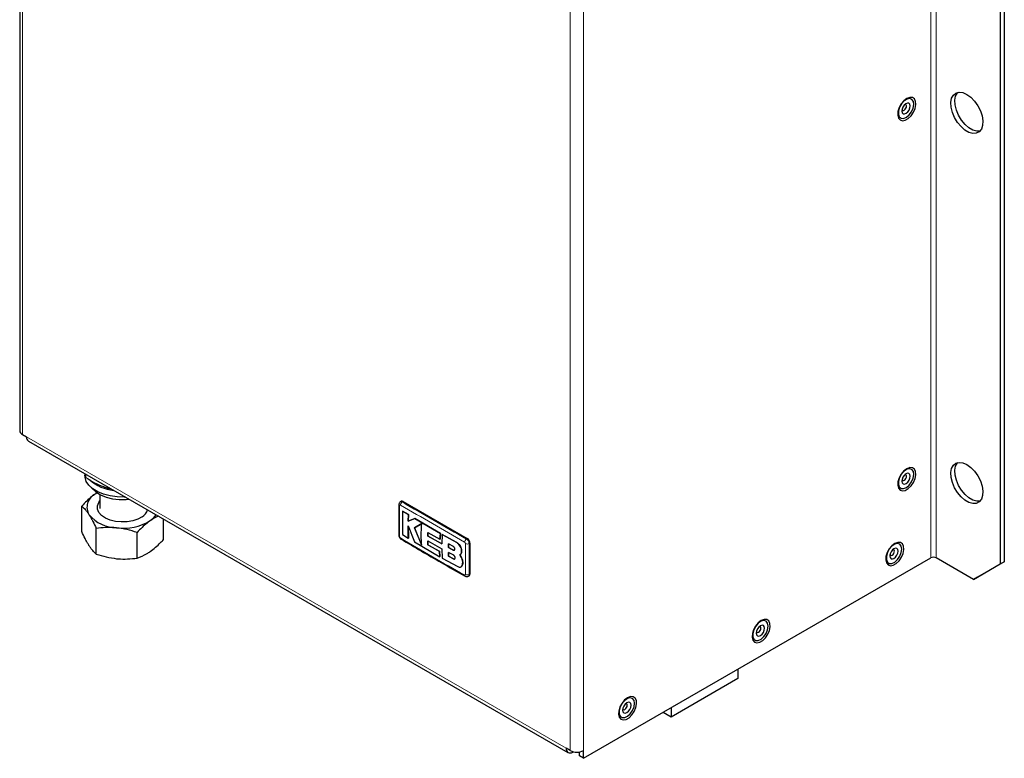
# Model space of a CAD drawing. Header units: millimetres. Extents: x 5 to 418, y 2 to 292.
# Tile 5 of 8: x 253 to 323, y 86 to 138. Entities that reach past the tile are written whole.
import ezdxf

# ---------------------------------------------------------------- set-up
doc = ezdxf.new("R2010")
doc.units = ezdxf.units.MM

msp = doc.modelspace()

# ---------------------------------------------------------------- linework, layer by layer
at = {"color": 7, "linetype": 'Continuous', "lineweight": 25}
for p, q in [((253.1401, 173.3624), (253.1401, 109.1279)), ((322.349, 160.6806), (322.349, 99.7122)), ((322.6318, 160.8439), (322.6318, 99.8755)), ((253.3354, 108.8557), (253.6276, 108.687)), ((253.3354, 108.8556), (253.3354, 108.8557)), ((253.7657, 108.3818), (291.8364, 86.4041)), ((257.7398, 106.0876), (257.7398, 105.9706)), ((257.8139, 105.8086), (257.8139, 106.0448)), ((258.6305, 104.7464), (258.4558, 104.6392)), ((258.6003, 104.7315), (258.4558, 104.6392)), ((258.8064, 104.6113), (258.8064, 103.6189)), ((257.5226, 101.9964), (257.5226, 103.8043)), ((262.0064, 103.6189), (262.0064, 103.6245)), ((280.0721, 104.1355), (280.0135, 104.1017)), ((280.2054, 104.1223), (284.7309, 101.5098)), ((263.2903, 101.4303), (263.2903, 102.8834)), ((280.1687, 103.4456), (280.1724, 103.4478)), ((280.5705, 103.1988), (280.1687, 103.4456)), ((280.1724, 103.4478), (280.5743, 103.2009)), ((280.554, 102.7248), (280.5705, 103.1988)), ((281.0303, 102.9193), (280.554, 102.7248)), ((280.5743, 103.2009), (280.5577, 102.727)), ((280.5577, 102.727), (281.0341, 102.9215)), ((280.5705, 103.1988), (280.5743, 103.2009)), ((281.0303, 102.9193), (281.0341, 102.9215)), ((282.8297, 101.8686), (281.0303, 102.9193)), ((281.0341, 102.9215), (282.8335, 101.8708)), ((258.5399, 100.4131), (258.5399, 102.221)), ((280.5494, 102.3955), (281.0129, 101.2696)), ((280.5688, 101.5403), (280.5494, 102.3955)), ((280.5531, 102.3976), (280.5726, 101.5425)), ((280.554, 102.7248), (280.5577, 102.727)), ((281.5117, 102.5743), (281.001, 102.263)), ((281.001, 102.263), (281.0048, 102.2652)), ((281.001, 102.263), (281.507, 101.0451)), ((281.0048, 102.2652), (281.5155, 102.5765)), ((281.5107, 101.0473), (281.0048, 102.2652)), ((261.4238, 100.1301), (261.4238, 101.938)), ((280.1679, 101.7874), (280.5688, 101.5403)), ((280.5688, 101.5403), (280.5726, 101.5425)), ((281.9411, 101.6875), (281.9512, 101.9445)), ((281.9411, 101.6875), (281.9448, 101.6896)), ((282.9261, 101.1285), (281.9411, 101.6875)), ((281.955, 101.9467), (281.9448, 101.6896)), ((281.9448, 101.6896), (282.9299, 101.1306)), ((281.9512, 101.9445), (282.8016, 101.459)), ((282.8016, 101.459), (282.8297, 101.8686)), ((282.8016, 101.459), (282.8053, 101.4612)), ((282.8335, 101.8708), (282.8053, 101.4612)), ((282.8297, 101.8686), (282.8335, 101.8708)), ((282.9625, 101.7939), (282.9261, 101.1285)), ((282.9625, 101.7939), (282.9663, 101.7961)), ((283.9821, 101.2309), (282.9625, 101.7939)), ((282.9663, 101.7961), (283.9859, 101.2331)), ((281.0129, 101.2696), (282.7927, 100.2286)), ((281.9401, 101.3437), (282.925, 100.7849)), ((281.9498, 101.0717), (281.9401, 101.3437)), ((281.9438, 101.3459), (281.9536, 101.0739)), ((281.9498, 101.0717), (281.9536, 101.0739)), ((282.7655, 100.6057), (281.9498, 101.0717)), ((281.9536, 101.0739), (282.7693, 100.6079)), ((282.925, 100.7849), (282.9598, 100.1346)), ((283.4084, 101.1239), (283.401, 100.8767)), ((283.401, 100.8767), (283.4048, 100.8789)), ((283.401, 100.8767), (283.7438, 100.6955)), ((283.4048, 100.8789), (283.4121, 101.1261)), ((283.7475, 100.6977), (283.4048, 100.8789)), ((283.7495, 100.9418), (283.4084, 101.1239)), ((284.9195, 101.1832), (284.9195, 99.0058)), ((282.7655, 100.6057), (282.7693, 100.6079)), ((282.7927, 100.2286), (282.7655, 100.6057)), ((282.7693, 100.6079), (282.7965, 100.2308)), ((282.7927, 100.2286), (282.7965, 100.2308)), ((282.9598, 100.1346), (284.0561, 99.5315)), ((283.4, 100.5282), (283.4073, 100.2548)), ((283.743, 100.3472), (283.4, 100.5282)), ((283.411, 100.257), (283.4038, 100.5304)), ((283.4073, 100.2548), (283.411, 100.257)), ((283.4073, 100.2548), (283.7486, 100.0728)), ((283.7524, 100.075), (283.411, 100.257)), ((284.3266, 100.1508), (284.2131, 100.3627)), ((284.2142, 100.3633), (284.218, 100.3655)), ((284.2169, 100.3649), (284.3304, 100.153)), ((284.3266, 100.1508), (284.3304, 100.153)), ((284.3297, 100.6362), (284.3335, 100.6383)), ((292.9333, 85.9962), (317.4464, 100.1473)), ((320.4634, 98.6233), (317.8235, 100.1473)), ((284.2865, 99.5119), (284.2903, 99.5141)), ((284.357, 99.5932), (284.3608, 99.5954)), ((320.4634, 98.6233), (322.349, 99.7122)), ((322.6318, 99.8755), (320.7462, 98.7866)), ((322.349, 99.7122), (322.6318, 99.8755)), ((284.8056, 98.8499), (284.8642, 98.8837)), ((320.7462, 98.7866), (320.4634, 98.6233)), ((303.8322, 92.288), (303.8322, 91.6333)), ((303.8322, 91.6333), (299.1182, 88.9119)), ((299.1182, 88.9119), (298.5511, 89.2393)), ((299.1182, 89.5666), (299.1182, 88.9119)), ((291.9905, 86.5406), (291.6983, 86.7093)), ((292.1697, 86.4371), (292.2051, 86.4575)), ((292.6505, 86.1595), (292.6505, 86.4436)), ((292.9333, 85.9962), (292.9333, 86.5406)), ((292.9333, 85.9962), (292.6505, 86.1595))]:
    msp.add_line(p, q, dxfattribs=at)
at = {"color": 7, "linetype": 'Continuous', "lineweight": 18}
for p, q in [((253.3354, 173.0903), (253.3354, 108.8557)), ((317.4464, 165.4705), (317.4464, 100.1473)), ((317.8235, 100.1473), (317.8235, 165.4705)), ((291.9905, 86.5406), (291.9905, 150.7751)), ((292.9333, 86.5406), (292.9333, 150.7751)), ((253.6276, 108.687), (291.6983, 86.7093)), ((280.2054, 104.1223), (280.1466, 104.0883)), ((284.7309, 101.5098), (284.6721, 101.4758)), ((283.9821, 101.2309), (283.9859, 101.2331)), ((284.9195, 101.1832), (284.8606, 101.1492)), ((283.7438, 100.6955), (283.7475, 100.6977)), ((283.7486, 100.0728), (283.7524, 100.075)), ((284.9195, 99.0058), (284.8606, 98.9718)), ((292.1697, 86.4668), (292.1697, 86.4371))]:
    msp.add_line(p, q, dxfattribs=at)
at = {"color": 7, "linetype": 'Continuous', "lineweight": 25, "flags": 128}
for points in [[(319.992, 132.8636), (320.2733, 132.6601), (320.537, 132.3873), (320.7664, 132.0624), (320.9472, 131.7057), (321.068, 131.3396), (321.1211, 130.9873), (321.1033, 130.6707), (321.0157, 130.4099), (320.8637, 130.2211), (320.657, 130.1162), (320.4084, 130.1019), (320.1338, 130.1791), (319.8502, 130.3428), (319.5755, 130.5828), (319.327, 130.884), (319.1202, 131.2276), (318.9683, 131.5918), (318.8806, 131.9538), (318.8628, 132.291), (318.916, 132.582), (319.0367, 132.8086), (319.2175, 132.9566), (319.4469, 133.0166), (319.7106, 132.9849), (319.992, 132.8636)], [(320.9207, 130.2749), (320.6913, 130.2652), (320.4166, 130.3423), (320.133, 130.5061), (319.8583, 130.7461), (319.6098, 131.0473), (319.4031, 131.3908), (319.2511, 131.7551), (319.1635, 132.1171), (319.1457, 132.4542), (319.1988, 132.7452), (319.3196, 132.9719), (319.346, 133.0026)], [(315.7493, 132.5696), (315.5411, 132.4093), (315.3555, 132.1861), (315.2126, 131.9243), (315.1278, 131.6522), (315.1104, 131.3992), (315.1622, 131.1929), (315.2776, 131.0555), (315.4442, 131.002), (315.6438, 131.0381), (315.8548, 131.1599), (316.0545, 131.3543), (316.221, 131.6001), (316.3364, 131.8708), (316.3882, 132.1369), (316.3708, 132.3697), (316.286, 132.544), (316.1431, 132.6408), (315.9575, 132.6496), (315.7493, 132.5696)], [(315.7217, 131.2454), (315.9172, 131.4121), (316.0827, 131.6393), (316.1958, 131.8964), (316.2412, 132.1487), (316.2129, 132.3621), (316.1146, 132.5077), (315.9596, 132.566), (315.7689, 132.529), (315.5682, 132.4017), (315.3845, 132.2014), (315.2429, 131.9551), (315.1622, 131.6959), (315.1535, 131.4591), (315.2179, 131.2764), (315.3468, 131.1727), (315.5226, 131.1619), (315.7217, 131.2454)], [(315.7095, 131.5265), (315.8219, 131.6239), (315.9149, 131.7574), (315.9745, 131.9065), (315.9915, 132.0487), (315.9634, 132.1623), (315.8943, 132.2299), (315.7949, 132.2413), (315.6803, 132.1948), (315.5679, 132.0974), (315.4748, 131.9639), (315.4153, 131.8148), (315.3983, 131.6726), (315.4264, 131.559), (315.4954, 131.4914), (315.5948, 131.48), (315.7095, 131.5265)], [(315.571, 131.7512), (315.6334, 131.8053), (315.6851, 131.8795), (315.7182, 131.9623), (315.7277, 132.0413), (315.712, 132.1044), (315.6737, 132.142), (315.619, 132.1484)], [(315.4077, 131.7825), (315.4137, 131.7693), (315.4521, 131.7317), (315.5073, 131.7254), (315.571, 131.7512)], [(315.7493, 106.4402), (315.5411, 106.28), (315.3555, 106.0568), (315.2126, 105.795), (315.1278, 105.5229), (315.1104, 105.2699), (315.1622, 105.0636), (315.2776, 104.9262), (315.4442, 104.8727), (315.6438, 104.9088), (315.8548, 105.0306), (316.0545, 105.225), (316.221, 105.4708), (316.3364, 105.7415), (316.3882, 106.0076), (316.3708, 106.2404), (316.286, 106.4147), (316.1431, 106.5115), (315.9575, 106.5203), (315.7493, 106.4402)], [(315.7217, 105.1161), (315.9172, 105.2828), (316.0827, 105.51), (316.1958, 105.7671), (316.2412, 106.0194), (316.2129, 106.2328), (316.1146, 106.3784), (315.9596, 106.4367), (315.7689, 106.3997), (315.5682, 106.2724), (315.3845, 106.0721), (315.2429, 105.8257), (315.1622, 105.5666), (315.1535, 105.3298), (315.2179, 105.1471), (315.3468, 105.0434), (315.5226, 105.0326), (315.7217, 105.1161)], [(319.992, 106.7342), (320.2733, 106.5308), (320.537, 106.258), (320.7664, 105.9331), (320.9472, 105.5764), (321.068, 105.2103), (321.1211, 104.858), (321.1033, 104.5414), (321.0157, 104.2805), (320.8637, 104.0918), (320.657, 103.9869), (320.4084, 103.9726), (320.1338, 104.0498), (319.8502, 104.2135), (319.5755, 104.4535), (319.327, 104.7547), (319.1202, 105.0983), (318.9683, 105.4625), (318.8806, 105.8245), (318.8628, 106.1617), (318.916, 106.4527), (319.0367, 106.6793), (319.2175, 106.8272), (319.4469, 106.8873), (319.7106, 106.8556), (319.992, 106.7342)], [(320.9207, 104.1456), (320.6913, 104.1359), (320.4166, 104.213), (320.133, 104.3768), (319.8583, 104.6168), (319.6098, 104.918), (319.4031, 105.2615), (319.2511, 105.6258), (319.1635, 105.9878), (319.1457, 106.3249), (319.1988, 106.6159), (319.3196, 106.8426), (319.346, 106.8733)], [(260.602, 104.4353), (260.5172, 104.4325), (260.011, 104.4482), (259.519, 104.5189), (259.0592, 104.6421), (258.648, 104.8132), (258.3004, 105.0263), (258.0289, 105.2734), (257.8433, 105.5458), (257.7504, 105.8335), (257.7398, 105.9706)], [(315.7095, 105.3972), (315.8219, 105.4946), (315.9149, 105.6281), (315.9745, 105.7772), (315.9915, 105.9194), (315.9634, 106.033), (315.8943, 106.1006), (315.7949, 106.112), (315.6803, 106.0655), (315.5679, 105.9681), (315.4748, 105.8346), (315.4153, 105.6855), (315.3983, 105.5433), (315.4264, 105.4297), (315.4954, 105.3621), (315.5948, 105.3507), (315.7095, 105.3972)], [(315.4077, 105.6531), (315.4137, 105.64), (315.4521, 105.6024), (315.5073, 105.5961), (315.571, 105.6219)], [(315.571, 105.6219), (315.6334, 105.676), (315.6851, 105.7502), (315.7182, 105.833), (315.7277, 105.912), (315.712, 105.9751), (315.6737, 106.0127), (315.619, 106.0191)], [(258.1861, 105.118), (258.2504, 105.0354), (258.5067, 104.7973), (258.8408, 104.5938), (259.239, 104.4334), (259.6851, 104.3225), (260.1606, 104.2657), (260.6462, 104.2654), (260.8642, 104.2839)], [(261.7807, 103.0486), (261.4811, 102.8833), (261.1234, 102.7624), (260.7272, 102.6924), (260.3136, 102.677), (259.905, 102.7171), (259.5235, 102.8105), (259.1896, 102.9522), (258.9212, 103.1345), (258.733, 103.3477), (258.6349, 103.5801), (258.6324, 103.8194), (258.7255, 104.0525), (258.8064, 104.1627)], [(314.9008, 101.16), (314.6926, 100.9997), (314.507, 100.7766), (314.3641, 100.5148), (314.2793, 100.2427), (314.2619, 99.9897), (314.3137, 99.7834), (314.4291, 99.646), (314.5957, 99.5924), (314.7953, 99.6285), (315.0063, 99.7504), (315.2059, 99.9447), (315.3725, 100.1906), (315.4879, 100.4612), (315.5397, 100.7274), (315.5223, 100.9602), (315.4375, 101.1345), (315.2946, 101.2312), (315.109, 101.2401), (314.9008, 101.16)], [(315.3932, 100.7668), (315.3563, 100.9736), (315.2505, 101.1098), (315.0901, 101.1571), (314.8968, 101.109), (314.6967, 100.9721), (314.5168, 100.7648), (314.3814, 100.5151), (314.3088, 100.2568), (314.3088, 100.0248), (314.3814, 99.8503), (314.5168, 99.757), (314.6967, 99.7574), (314.8968, 99.8515), (315.0901, 100.0266), (315.2505, 100.259), (315.3563, 100.5174), (315.3932, 100.7668)], [(315.1433, 100.6226), (315.1207, 100.7408), (315.0564, 100.8149), (314.96, 100.8336), (314.8464, 100.7941), (314.7327, 100.7024), (314.6364, 100.5724), (314.572, 100.424), (314.5494, 100.2797), (314.572, 100.1615), (314.6364, 100.0874), (314.7327, 100.0687), (314.8464, 100.1082), (314.96, 100.1999), (315.0564, 100.3299), (315.1207, 100.4783), (315.1433, 100.6226)], [(314.5592, 100.3729), (314.5619, 100.3664), (314.5977, 100.3252), (314.6512, 100.3148), (314.7144, 100.3368), (314.7775, 100.3877), (314.831, 100.4599), (314.8668, 100.5424), (314.8794, 100.6226)], [(314.8794, 100.6226), (314.8668, 100.6882), (314.831, 100.7294), (314.7775, 100.7398), (314.7705, 100.7389)], [(305.4727, 95.7173), (305.2645, 95.557), (305.0789, 95.3339), (304.936, 95.0721), (304.8512, 94.7999), (304.8338, 94.547), (304.8856, 94.3407), (305.001, 94.2033), (305.1676, 94.1497), (305.3672, 94.1858), (305.5782, 94.3077), (305.7778, 94.502), (305.9444, 94.7479), (306.0598, 95.0185), (306.1116, 95.2847), (306.0942, 95.5175), (306.0094, 95.6917), (305.8665, 95.7885), (305.6809, 95.7974), (305.4727, 95.7173)], [(305.9651, 95.3241), (305.9282, 95.5309), (305.8224, 95.6671), (305.662, 95.7144), (305.4687, 95.6663), (305.2686, 95.5294), (305.0887, 95.3221), (304.9533, 95.0724), (304.8807, 94.8141), (304.8807, 94.5821), (304.9533, 94.4076), (305.0887, 94.3142), (305.2686, 94.3147), (305.4687, 94.4088), (305.662, 94.5839), (305.8224, 94.8163), (305.9282, 95.0747), (305.9651, 95.3241)], [(305.7152, 95.1798), (305.6926, 95.298), (305.6283, 95.3721), (305.5319, 95.3909), (305.4183, 95.3513), (305.3046, 95.2596), (305.2083, 95.1297), (305.1439, 94.9812), (305.1213, 94.837), (305.1439, 94.7188), (305.2083, 94.6447), (305.3046, 94.626), (305.4183, 94.6655), (305.5319, 94.7572), (305.6283, 94.8871), (305.6926, 95.0356), (305.7152, 95.1798)], [(305.4513, 95.1798), (305.4387, 95.2455), (305.4029, 95.2867), (305.3494, 95.2971), (305.3424, 95.2962)], [(305.1311, 94.9302), (305.1338, 94.9237), (305.1696, 94.8825), (305.2231, 94.8721), (305.2863, 94.8941), (305.3494, 94.945), (305.4029, 95.0172), (305.4387, 95.0997), (305.4513, 95.1798)], [(296.0446, 90.2746), (295.8364, 90.1143), (295.6508, 89.8912), (295.5079, 89.6293), (295.4231, 89.3572), (295.4057, 89.1043), (295.4575, 88.8979), (295.5729, 88.7605), (295.7395, 88.707), (295.9391, 88.7431), (296.1501, 88.8649), (296.3497, 89.0593), (296.5163, 89.3051), (296.6317, 89.5758), (296.6835, 89.842), (296.6661, 90.0748), (296.5813, 90.249), (296.4384, 90.3458), (296.2528, 90.3546), (296.0446, 90.2746)], [(296.537, 89.8814), (296.5001, 90.0882), (296.3943, 90.2244), (296.2339, 90.2716), (296.0406, 90.2236), (295.8405, 90.0866), (295.6606, 89.8794), (295.5253, 89.6297), (295.4527, 89.3714), (295.4527, 89.1393), (295.5253, 88.9649), (295.6606, 88.8715), (295.8405, 88.8719), (296.0406, 88.966), (296.2339, 89.1411), (296.3943, 89.3736), (296.5001, 89.6319), (296.537, 89.8814)], [(296.2872, 89.7371), (296.2646, 89.8553), (296.2002, 89.9294), (296.1038, 89.9481), (295.9902, 89.9086), (295.8765, 89.8169), (295.7802, 89.687), (295.7158, 89.5385), (295.6932, 89.3942), (295.7158, 89.276), (295.7802, 89.2019), (295.8765, 89.1832), (295.9902, 89.2227), (296.1038, 89.3144), (296.2002, 89.4444), (296.2646, 89.5928), (296.2872, 89.7371)], [(295.703, 89.4875), (295.7057, 89.481), (295.7415, 89.4398), (295.795, 89.4294), (295.8582, 89.4514), (295.9213, 89.5023), (295.9748, 89.5745), (296.0106, 89.657), (296.0232, 89.7371)], [(296.0232, 89.7371), (296.0106, 89.8028), (295.9748, 89.844), (295.9213, 89.8544), (295.9143, 89.8534)]]:
    msp.add_lwpolyline(points, dxfattribs=at)
at = {"color": 7, "linetype": 'Continuous', "lineweight": 25}
for centre, radius, start, end in [((253.4737, 109.1611), 0.3353, 185.694799, 245.625342), ((253.9543, 108.6509), 0.3287, 173.701152, 234.986667), ((260.0536, 107.8528), 2.9558, 228.353242, 264.69396), ((258.9174, 103.7198), 1.0287, 116.66169, 210.522005), ((280.1273, 104.0133), 0.1341, 54.382423, 114.307119), ((260.0376, 104.886), 2.6224, 220.085731, 268.782813), ((261.313, 103.8159), 0.8987, 301.364912, 341.617153), ((261.5037, 104.0519), 1.5375, 303.709525, 325.570801), ((260.4432, 105.91), 3.6749, 262.788352, 301.385653), ((279.9956, 101.7326), 0.0925, 184.556353, 244.523328), ((280.1009, 101.5406), 0.0884, 173.952122, 237.219619), ((284.5101, 101.1646), 0.4098, 2.605478, 57.394522), ((317.6349, 99.7834), 0.4099, 62.609672, 117.390328), ((284.7926, 98.9896), 0.1279, 304.056351, 7.25583), ((291.9856, 86.6627), 0.2911, 170.785963, 309.203285), ((292.4619, 87.4504), 1.0247, 242.609672, 297.390328)]:
    msp.add_arc(centre, radius, start, end, dxfattribs=at)
at = {"color": 7, "linetype": 'Continuous', "lineweight": 18}
for centre, radius, start, end in [((279.9949, 103.9134), 0.0919, 185.116314, 244.805447), ((280.2972, 103.8468), 0.2846, 121.941652, 176.678041), ((284.8319, 101.2331), 0.2907, 123.367673, 176.872209), ((284.7303, 101.409), 0.2906, 243.134785, 296.648248), ((284.6334, 98.9279), 0.092, 175.208717, 234.718971), ((284.7268, 99.2231), 0.2848, 243.323518, 298.034278)]:
    msp.add_arc(centre, radius, start, end, dxfattribs=at)
at = {"color": 7, "linetype": 'Continuous', "lineweight": 25}
for points, knots in [([(257.8139, 105.8086), (258.0145, 105.6835), (258.4193, 105.4309), (258.8377, 105.2584), (259.0488, 105.1713)], [0, 0, 0, 0, 0.495458, 1, 1, 1, 1]), ([(259.0488, 105.1713), (259.0781, 105.1607), (259.2616, 105.0944), (259.4438, 105.0515), (259.5969, 105.0155)], [0, 0, 0, 0, 0.1595789, 1, 1, 1, 1]), ([(258.4558, 104.6392), (258.3793, 104.5834), (258.1839, 104.441), (257.8703, 104.1643), (257.6389, 103.9247), (257.5226, 103.8043)], [0, 0, 0, 0, 0.2421547, 0.6190046, 1, 1, 1, 1]), ([(257.5226, 103.8043), (257.6052, 103.7259), (257.7297, 103.6078), (257.9008, 103.3925), (257.9877, 103.2626), (258.0312, 103.1974)], [0, 0, 0, 0, 0.4952513, 0.7468182, 1, 1, 1, 1]), ([(279.9035, 103.9052), (279.9031, 103.8732), (279.8947, 103.1416), (279.9005, 102.4178), (279.906, 101.7255)], [0, 0, 0, 0, 0.0437343, 1, 1, 1, 1]), ([(280.0146, 104.1003), (280.0112, 104.099), (279.9827, 104.0879), (279.9449, 104.0443), (279.9119, 103.979), (279.902, 103.9306), (279.9035, 103.9062), (279.9036, 103.9051)], [0, 0, 0, 0, 0.0472311, 0.3874344, 0.6881456, 0.986958, 1, 1, 1, 1]), ([(258.0312, 103.1974), (258.0433, 103.1784), (258.0949, 103.0972), (258.1862, 102.9411), (258.345, 102.6442), (258.4617, 102.3908), (258.5399, 102.221)], [0, 0, 0, 0, 0.0700703, 0.299869, 0.5309296, 1, 1, 1, 1]), ([(262.9283, 103.0923), (262.8611, 103.0632), (262.6729, 102.9819), (262.4806, 102.8546), (262.357, 102.7729)], [0, 0, 0, 0, 0.3573673, 1, 1, 1, 1]), ([(280.1687, 103.4456), (280.1643, 103.2164), (280.1537, 102.6577), (280.1627, 102.1102), (280.1679, 101.7874)], [0, 0, 0, 0, 0.41032951, 1, 1, 1, 1]), ([(259.9819, 102.2642), (259.9477, 102.2674), (259.8014, 102.2809), (259.5427, 102.2922), (259.0925, 102.2866), (258.7616, 102.2473), (258.5399, 102.221)], [0, 0, 0, 0, 0.0700703, 0.299869, 0.5309296, 1, 1, 1, 1]), ([(261.4238, 101.938), (261.1896, 102.0126), (260.717, 102.1632), (260.2284, 102.2304), (259.9819, 102.2642)], [0, 0, 0, 0, 0.495458, 1, 1, 1, 1]), ([(262.357, 102.7729), (262.2806, 102.7172), (262.0851, 102.5747), (261.7715, 102.298), (261.5401, 102.0584), (261.4238, 101.938)], [0, 0, 0, 0, 0.24215467, 0.61900458, 1, 1, 1, 1]), ([(281.507, 101.0451), (281.4928, 101.2636), (281.4611, 101.754), (281.4937, 102.2817), (281.5117, 102.5743)], [0, 0, 0, 0, 0.4454775, 1, 1, 1, 1]), ([(258.0312, 101.02), (258.0192, 101.0389), (257.9676, 101.1201), (257.8763, 101.2763), (257.7175, 101.5732), (257.6008, 101.8266), (257.5226, 101.9964)], [0, 0, 0, 0, 0.07007027, 0.29986903, 0.53092964, 1, 1, 1, 1]), ([(279.905, 101.7238), (279.9045, 101.7206), (279.9, 101.6922), (279.9179, 101.6312), (279.9591, 101.546), (280.0111, 101.4885), (280.0478, 101.4704), (280.0521, 101.4683)], [0, 0, 0, 0, 0.0316049, 0.2835876, 0.595212, 0.9525632, 1, 1, 1, 1]), ([(280.055, 101.469), (280.9951, 100.9145), (282.4886, 100.0337), (284.0165, 99.173), (284.5827, 98.8541)], [0, 0, 0, 0, 0.62950294, 1, 1, 1, 1]), ([(258.5399, 100.4131), (258.4573, 100.4914), (258.3328, 100.6096), (258.1617, 100.8248), (258.0748, 100.9548), (258.0312, 101.02)], [0, 0, 0, 0, 0.4952513, 0.7468182, 1, 1, 1, 1]), ([(262.357, 100.5954), (262.6021, 100.7887), (262.9181, 101.0379), (263.2221, 101.3584), (263.2903, 101.4303)], [0, 0, 0, 0, 0.7756078, 1, 1, 1, 1]), ([(283.7438, 100.6955), (283.7562, 100.6904), (283.7811, 100.6801), (283.8144, 100.6839), (283.8401, 100.702), (283.8551, 100.7335), (283.8579, 100.7745), (283.8482, 100.8206), (283.8271, 100.8664), (283.797, 100.9067), (283.7693, 100.9306), (283.7533, 100.9397), (283.7495, 100.9418)], [0, 0, 0, 0, 0.107578, 0.2151551, 0.3227414, 0.4302646, 0.5376806, 0.6449866, 0.752213, 0.8594107, 0.9666405, 1, 1, 1, 1]), ([(284.3297, 100.6362), (284.3264, 100.6833), (284.3197, 100.7776), (284.2603, 100.931), (284.1722, 101.071), (284.074, 101.1738), (284.0083, 101.2147), (283.9821, 101.2309)], [0, 0, 0, 0, 0.21459, 0.4291787, 0.6437975, 0.8584406, 1, 1, 1, 1]), ([(283.9859, 101.2331), (284.0256, 101.2069), (284.1049, 101.1546), (284.2093, 101.0271), (284.2877, 100.8816), (284.3288, 100.7457), (284.3322, 100.6689), (284.3335, 100.6383)], [0, 0, 0, 0, 0.2146285, 0.4292566, 0.6438948, 0.8585349, 1, 1, 1, 1]), ([(258.5399, 100.4131), (258.7741, 100.3384), (259.2468, 100.1878), (259.7353, 100.1207), (259.9819, 100.0868)], [0, 0, 0, 0, 0.495458, 1, 1, 1, 1]), ([(259.9819, 100.0868), (260.016, 100.0837), (260.2749, 100.0599), (260.7629, 100.0524), (261.2022, 100.104), (261.4238, 100.1301)], [0, 0, 0, 0, 0.0700918, 0.5307854, 1, 1, 1, 1]), ([(261.4238, 100.1301), (261.6569, 100.2178), (261.9647, 100.3335), (262.2805, 100.5443), (262.357, 100.5954)], [0, 0, 0, 0, 0.7576135, 1, 1, 1, 1]), ([(283.7486, 100.0728), (283.7627, 100.0669), (283.7908, 100.0549), (283.8277, 100.0587), (283.8555, 100.0783), (283.8709, 100.1132), (283.8724, 100.1588), (283.8596, 100.2103), (283.8339, 100.2618), (283.7983, 100.3072), (283.766, 100.3343), (283.7474, 100.3447), (283.743, 100.3472)], [0, 0, 0, 0, 0.1073587, 0.214721, 0.322003, 0.4292233, 0.5364373, 0.6436973, 0.7510459, 0.8585026, 0.9660513, 1, 1, 1, 1]), ([(283.826, 100.6928), (283.826, 100.6927), (283.8185, 100.6852), (283.7952, 100.6833), (283.7677, 100.6878), (283.7514, 100.6958), (283.7475, 100.6977)], [0, 0, 0, 0, 0.00486467, 0.43440436, 0.8642806, 1, 1, 1, 1]), ([(283.84, 100.0683), (283.8398, 100.0681), (283.8318, 100.0598), (283.8059, 100.0581), (283.7752, 100.0637), (283.7568, 100.0728), (283.7524, 100.075)], [0, 0, 0, 0, 0.0086281, 0.4374268, 0.8663911, 1, 1, 1, 1]), ([(284.2131, 100.3627), (284.2411, 100.3853), (284.2972, 100.4305), (284.3296, 100.5352), (284.3297, 100.6097), (284.3297, 100.6362)], [0, 0, 0, 0, 0.3919653, 0.7839447, 1, 1, 1, 1]), ([(284.3335, 100.6383), (284.3317, 100.591), (284.328, 100.4963), (284.2783, 100.4079), (284.2331, 100.3762), (284.2169, 100.3649)], [0, 0, 0, 0, 0.3915997, 0.7831923, 1, 1, 1, 1]), ([(284.357, 99.5932), (284.376, 99.6435), (284.4142, 99.7441), (284.4016, 99.9453), (284.351, 100.0839), (284.3266, 100.1508)], [0, 0, 0, 0, 0.34078213, 0.68156868, 1, 1, 1, 1]), ([(284.3304, 100.153), (284.3563, 100.0813), (284.4079, 99.9378), (284.4163, 99.7386), (284.3788, 99.642), (284.3608, 99.5954)], [0, 0, 0, 0, 0.3408172, 0.6816417, 1, 1, 1, 1]), ([(284.0561, 99.5315), (284.093, 99.5155), (284.1668, 99.4833), (284.2635, 99.4929), (284.3262, 99.5354), (284.3492, 99.5787), (284.357, 99.5932)], [0, 0, 0, 0, 0.2851253, 0.5702516, 0.8553553, 1, 1, 1, 1]), ([(284.3608, 99.5954), (284.3456, 99.5651), (284.3279, 99.5296), (284.2938, 99.5191), (284.2887, 99.5175)], [0, 0, 0, 0, 0.8498321, 1, 1, 1, 1]), ([(284.581, 98.8539), (284.5837, 98.8519), (284.6085, 98.8335), (284.6659, 98.8203), (284.7426, 98.8196), (284.7853, 98.8418), (284.8044, 98.8516)], [0, 0, 0, 0, 0.0428631, 0.3935808, 0.7299436, 1, 1, 1, 1])]:
    msp.add_open_spline(points, degree=3, knots=knots, dxfattribs=at)
at = {"color": 7, "linetype": 'Continuous', "lineweight": 18}
for points, knots in [([(279.9558, 103.8302), (279.9516, 103.5827), (279.9432, 103.0878), (279.9436, 102.3607), (279.9518, 101.8811), (279.9558, 101.6492)], [0, 0, 0, 0, 0.3404987, 0.6810489, 1, 1, 1, 1]), ([(280.013, 103.8633), (280.0089, 103.8654), (279.9984, 103.8706), (279.9826, 103.8718), (279.9681, 103.8652), (279.9581, 103.8512), (279.9566, 103.8372), (279.9558, 103.8302)], [0, 0, 0, 0, 0.140567, 0.3553278, 0.5708439, 0.7860438, 1, 1, 1, 1]), ([(284.5417, 101.249), (283.7802, 101.6897), (282.2572, 102.5711), (280.761, 103.4326), (280.013, 103.8633)], [0, 0, 0, 0, 0.500039, 1, 1, 1, 1]), ([(280.0152, 104.0988), (280.0253, 104.1046), (280.0504, 104.119), (280.098, 104.1126), (280.1328, 104.0952), (280.1466, 104.0883)], [0, 0, 0, 0, 0.2874351, 0.7171461, 1, 1, 1, 1]), ([(280.1466, 104.0883), (280.8935, 103.6488), (282.3874, 102.7695), (283.9105, 101.9071), (284.6721, 101.4758)], [0, 0, 0, 0, 0.49996096, 1, 1, 1, 1]), ([(279.9558, 101.6492), (279.9561, 101.6442), (279.9571, 101.6315), (279.9641, 101.6091), (279.9771, 101.5849), (279.994, 101.5636), (280.0067, 101.5545), (280.013, 101.5499)], [0, 0, 0, 0, 0.1406569, 0.3555038, 0.5710329, 0.7861716, 1, 1, 1, 1]), ([(280.013, 101.5499), (280.7612, 101.1015), (282.2573, 100.2046), (283.7803, 99.3586), (284.5417, 98.9356)], [0, 0, 0, 0, 0.50003916, 1, 1, 1, 1]), ([(284.6721, 101.4758), (284.6933, 101.4612), (284.7359, 101.432), (284.7924, 101.3619), (284.8351, 101.282), (284.8576, 101.2077), (284.8598, 101.1659), (284.8606, 101.1492)], [0, 0, 0, 0, 0.2146724, 0.429352, 0.6440262, 0.8586956, 1, 1, 1, 1]), ([(284.599, 101.1497), (284.5987, 101.1548), (284.598, 101.1675), (284.5911, 101.1901), (284.5782, 101.2143), (284.5611, 101.2355), (284.5482, 101.2445), (284.5417, 101.249)], [0, 0, 0, 0, 0.1406564, 0.3555028, 0.5710316, 0.7861708, 1, 1, 1, 1]), ([(284.599, 98.9687), (284.5991, 99.2138), (284.5993, 99.7041), (284.5993, 100.4314), (284.5991, 100.9156), (284.599, 101.1497)], [0, 0, 0, 0, 0.3404988, 0.6810495, 1, 1, 1, 1]), ([(284.8606, 101.1492), (284.8586, 100.9166), (284.8545, 100.4355), (284.8543, 99.7096), (284.8585, 99.2177), (284.8606, 98.9718)], [0, 0, 0, 0, 0.3189779, 0.6594763, 1, 1, 1, 1]), ([(284.5417, 98.9356), (284.5459, 98.9336), (284.5566, 98.9285), (284.5727, 98.9274), (284.5872, 98.934), (284.5971, 98.9479), (284.5983, 98.9618), (284.599, 98.9687)], [0, 0, 0, 0, 0.14056682, 0.35532754, 0.57084354, 0.78604362, 1, 1, 1, 1]), ([(284.8606, 98.9718), (284.8584, 98.9489), (284.854, 98.9031), (284.831, 98.863), (284.8093, 98.8548), (284.8039, 98.8527)], [0, 0, 0, 0, 0.4289835, 0.8579808, 1, 1, 1, 1])]:
    msp.add_open_spline(points, degree=3, knots=knots, dxfattribs=at)

doc.saveas('drawing.dxf')
